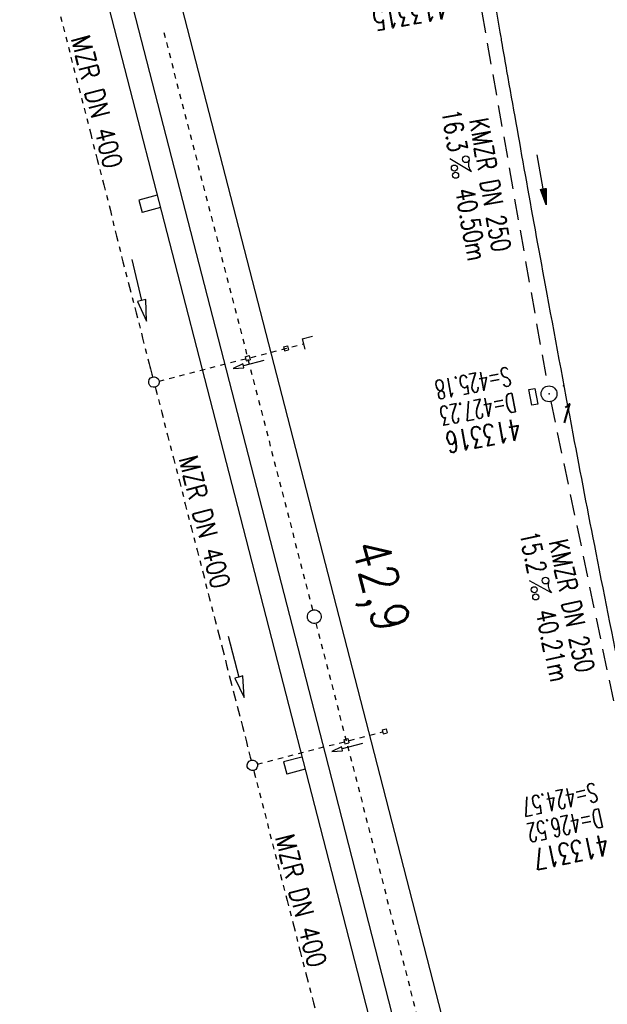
# Model space of a CAD drawing. Extents: x 447258 to 447844, y 441190 to 442763.
# Tile 17 of 30: x 447403 to 447459, y 441905 to 441998. Entities that reach past the tile are written whole.
import ezdxf
from ezdxf.enums import TextEntityAlignment as Align

# ---------------------------------------------------------------- set-up
doc = ezdxf.new("R2010")
doc.units = 0
doc.header["$LTSCALE"] = 2
doc.header["$MEASUREMENT"] = 0
for name, pattern in [('ACAD_ISO03W100', [0.5, 0.25, -0.25]), ('ACAD_ISO10W100W', [0.5, 0.25, -0.25]), ('AUSGEZOGEN', [0]), ('GESTRICH-X2', [1.5, 1, -0.5])]:
    doc.linetypes.add(name, pattern=pattern)
doc.layers.get('0').update_dxf_attribs({"linetype": 'AUSGEZOGEN'})
for name, color, linetype in [('Bahnachse', 7, 'CONTINUOUS'), ('FBR', 8, 'CONTINUOUS'), ('Gleisachsen', 7, 'CONTINUOUS'), ('Ingenieurbauwerke', 15, 'CONTINUOUS'), ('KANAL', 7, 'GESTRICH-X2'), ('PFEIL', 7, 'CONTINUOUS'), ('PKT', 7, 'CONTINUOUS'), ('PKT-CODE', 2, 'CONTINUOUS'), ('SCHACHTNR', 6, 'CONTINUOUS'), ('SCHSYMBOL', 7, 'AUSGEZOGEN'), ('TEXTO', 4, 'CONTINUOUS'), ('TEXTU', 4, 'CONTINUOUS'), ('Tiefenentwässerung_und_Sammelle', 15, 'CONTINUOUS')]:
    doc.layers.add(name, color=color, linetype=linetype)
doc.styles.add('ROMANS', font='romans.shx', dxfattribs={"width": 0.8})

# ---------------------------------------------------------------- blocks, each defined once
blk = doc.blocks.new('GST')
at = {"color": 0}
blk.add_circle((0, 0), 0.75, dxfattribs=at)
blk.add_point((0, 0), dxfattribs=at)
blk = doc.blocks.new('17')
blk.add_lwpolyline([(-0.755, -1.218), (0.748, -1.218), (0.748, -1.801), (-0.755, -1.801)], close=True)
blk.add_blockref('GST', (0, 0))
blk = doc.blocks.new('PROM')
blk.add_line((1.566, 1.817), (0.019, 0.015))
for centre, radius in [((0.317, 1.51), 0.317), ((0.943, 0.291), 0.283), ((1.645, 0.287), 0.283)]:
    blk.add_circle(centre, radius)
blk.add_arc((0.992, 2.682), 1.033, 239.14139, 303.35492)
blk = doc.blocks.new('PFEIL2')
at = {"color": 0}
for p, q in [((0.88, 0.002), (-2.401, -0.012)), ((0.881, -0.271), (0.879, 0.276)), ((0.879, 0.276), (2.429, 0.009)), ((0.911, 0.27), (0.879, 0.265)), ((0.965, 0.261), (0.879, 0.246)), ((1.019, 0.252), (0.879, 0.228)), ((1.073, 0.242), (0.879, 0.209)), ((1.127, 0.233), (0.879, 0.191)), ((1.181, 0.224), (0.879, 0.172)), ((1.235, 0.214), (0.879, 0.154)), ((1.289, 0.205), (0.879, 0.135)), ((1.343, 0.196), (0.879, 0.117)), ((1.397, 0.187), (0.879, 0.098)), ((1.451, 0.177), (0.879, 0.08)), ((1.505, 0.168), (0.879, 0.061)), ((1.559, 0.159), (0.88, 0.043)), ((1.613, 0.149), (0.88, 0.024)), ((1.668, 0.14), (0.88, 0.006)), ((1.722, 0.131), (0.88, -0.013)), ((1.776, 0.121), (0.88, -0.031)), ((1.83, 0.112), (0.88, -0.05)), ((1.884, 0.103), (0.88, -0.068)), ((1.938, 0.094), (0.88, -0.087)), ((1.992, 0.084), (0.88, -0.105)), ((2.046, 0.075), (0.88, -0.124)), ((2.1, 0.066), (0.88, -0.142)), ((2.154, 0.056), (0.88, -0.161)), ((2.208, 0.047), (0.88, -0.179)), ((2.262, 0.038), (0.881, -0.198)), ((2.316, 0.029), (0.881, -0.216)), ((2.37, 0.019), (0.881, -0.235)), ((2.424, 0.01), (0.881, -0.253)), ((2.429, 0.009), (0.881, -0.271))]:
    blk.add_line(p, q, dxfattribs=at)

msp = doc.modelspace()

# ---------------------------------------------------------------- linework, layer by layer
at = {"layer": 'Bahnachse', "linetype": 'ACAD_ISO10W100W'}
for p, q in [((447416.679, 441996.809), (447430.771, 441942.034)), ((447431.095, 441940.775), (447448.375, 441873.608))]:
    msp.add_line(p, q, dxfattribs=at)
at = {"layer": 'Bahnachse', "linetype": 'Continuous'}
msp.add_ellipse((447430.933, 441941.404), major_axis=(-0.46, 0.46), ratio=1, start_param=2.623338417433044, end_param=8.90652372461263, dxfattribs=at)
at = {"layer": 'FBR'}
for points in [[(447427.907, 442233.051, 0), (447428.116, 442231.814, -0.000002), (447432.242, 442207.401, -0.000028)], [(447621.839, 441538.198, 0.000001), (447626.135, 441528.445, 0.000001), (447630.882, 441517.668)], [(447480.071, 442014.163, -0.000012), (447480.647, 442010.76, 0.000003), (447481.295, 442006.93, 0.001084)], [(447463.199, 442024.388, 0.000072), (447466.358, 442005.849, 0.00188), (447469.563, 441987.473, 0.001388), (447474.067, 441962.615, 0.004915), (447477.718, 441943.815, 0.003122), (447483.942, 441914.314, 0.003035), (447489.36, 441890.111, 0.003056), (447495.033, 441866.142, 0.003055), (447501.053, 441842.025, 0.003159), (447507.165, 441818.775, 0.003064), (447513.652, 441795.291, 0.002975), (447520.626, 441771.181, 0.002885), (447527.632, 441747.985, 0.002726), (447535.322, 441723.516, 0.00326), (447543.354, 441698.991, 0.003546), (447551.045, 441676.545, 0.003512), (447558.921, 441654.576, 0.003164), (447567.987, 441630.311, 0.002799), (447578.014, 441604.42, 0.003665), (447585.929, 441584.743, 0.002614), (447597.747, 441556.396, 0.003477), (447606.89, 441535.195, 0.000497), (447610.711, 441526.526, -0.000005), (447611.321, 441525.144, -0.000808)], [(447494.23, 441793.741, -0.001121), (447492.429, 441800.176, -0.001694), (447488.915, 441813.008, -0.001735), (447485.666, 441825.2, -0.001755), (447482.54, 441837.271, -0.001426), (447478.827, 441851.992, -0.00312), (447477.191, 441858.737, -0.000073), (447476.911, 441859.923, 0.000064), (447476.593, 441861.273, 0.00063), (447473.626, 441873.778, -0.000668), (447470.828, 441885.575, -0.003018), (447469.01, 441893.501, -0.001476), (447465.439, 441909.734, -0.0015), (447462.667, 441922.703, -0.00169), (447460.281, 441934.226, -0.001687), (447457.634, 441947.459, -0.001982), (447455.464, 441958.736, -0.000994), (447452.834, 441972.856, -0.001346), (447450.94, 441983.297, -0.000348), (447449.189, 441993.14, -0.001389), (447448.758, 441995.611, -0.000167), (447448.551, 441996.823, 0.000015), (447446.982, 442006.006, 0.000184)]]:
    msp.add_lwpolyline(points, format="xyb", dxfattribs=at)
at = {"layer": 'Gleisachsen', "linetype": 'Continuous'}
for p, q in [((447417.179, 442003.896), (447436.312, 441929.526)), ((447412.83, 442002.742), (447431.954, 441928.405)), ((447436.312, 441929.526), (447450.546, 441874.202)), ((447431.954, 441928.405), (447446.205, 441873.014))]:
    msp.add_line(p, q, dxfattribs=at)
at = {"layer": 'Ingenieurbauwerke', "linetype": 'Continuous'}
for p, q in [((447410.716, 442002.127), (447416.207, 441980.783)), ((447416.053, 441981.363), (447414.314, 441980.9)), ((447414.314, 441980.9), (447414.622, 441979.74)), ((447416.207, 441980.783), (447422.288, 441957.146)), ((447416.362, 441980.203), (447414.622, 441979.74)), ((447429.782, 441967.754), (447430.75, 441968.003)), ((447429.782, 441967.754), (447430.031, 441966.786)), ((447428.016, 441966.99), (447428.404, 441967.09)), ((447428.016, 441966.99), (447428.116, 441966.603)), ((447428.404, 441967.09), (447428.503, 441966.703)), ((447424.385, 441966.056), (447424.772, 441966.156)), ((447424.385, 441966.056), (447424.484, 441965.669)), ((447424.772, 441966.156), (447424.872, 441965.768)), ((447428.116, 441966.603), (447428.503, 441966.703)), ((447424.172, 441965.382), (447423.252, 441964.942)), ((447423.252, 441964.942), (447424.271, 441964.995)), ((447424.221, 441965.189), (447424.172, 441965.382)), ((447426.159, 441965.683), (447424.221, 441965.189)), ((447424.271, 441964.995), (447424.221, 441965.189)), ((447424.484, 441965.669), (447424.872, 441965.768)), ((447422.288, 441957.146), (447444.065, 441872.499)), ((447437.36, 441930.673), (447437.747, 441930.773)), ((447437.36, 441930.673), (447437.459, 441930.286)), ((447437.459, 441930.286), (447437.847, 441930.385)), ((447437.747, 441930.773), (447437.847, 441930.385)), ((447433.728, 441929.739), (447434.115, 441929.838)), ((447433.728, 441929.739), (447433.828, 441929.351)), ((447433.828, 441929.351), (447434.215, 441929.451)), ((447434.115, 441929.838), (447434.215, 441929.451)), ((447433.515, 441929.065), (447432.596, 441928.624)), ((447432.596, 441928.624), (447433.614, 441928.677)), ((447433.565, 441928.871), (447433.515, 441929.065)), ((447435.503, 441929.365), (447433.565, 441928.871)), ((447433.614, 441928.677), (447433.565, 441928.871)), ((447429.757, 441928.097), (447428.017, 441927.635)), ((447428.017, 441927.635), (447428.326, 441926.475)), ((447430.065, 441926.938), (447428.326, 441926.475))]:
    msp.add_line(p, q, dxfattribs=at)
at = {"layer": 'Ingenieurbauwerke', "linetype": 'ACAD_ISO03W100'}
for p, q in [((447416.232, 441963.752), (447429.906, 441967.27)), ((447425.557, 441927.43), (447437.409, 441930.479))]:
    msp.add_line(p, q, dxfattribs=at)
at = {"layer": 'KANAL'}
for p, q in [((447446.281, 442001.688), (447453.031, 441963.281)), ((447453.344, 441961.813), (447461.25, 441923.906))]:
    msp.add_line(p, q, dxfattribs=at)
at = {"layer": 'PKT'}
msp.add_point((447454.553, 441963.283), dxfattribs=at)
at = {"layer": 'Tiefenentwässerung_und_Sammelle', "linetype": 'ACAD_ISO03W100'}
for p, q in [((447406.893, 441998.327), (447407.141, 441997.358)), ((447407.141, 441997.358), (447407.39, 441996.39)), ((447407.39, 441996.39), (447407.639, 441995.421)), ((447407.639, 441995.421), (447407.887, 441994.453)), ((447407.887, 441994.453), (447408.136, 441993.484)), ((447408.136, 441993.484), (447408.385, 441992.515)), ((447408.385, 441992.515), (447408.633, 441991.547)), ((447408.633, 441991.547), (447408.882, 441990.578)), ((447408.882, 441990.578), (447409.131, 441989.61)), ((447409.131, 441989.61), (447409.752, 441987.188)), ((447409.752, 441987.188), (447410.374, 441984.767)), ((447410.374, 441984.767), (447410.995, 441982.345)), ((447410.995, 441982.345), (447411.617, 441979.924)), ((447411.617, 441979.924), (447412.19, 441977.49)), ((447412.19, 441977.49), (447412.812, 441975.068)), ((447412.812, 441975.068), (447413.433, 441972.647)), ((447413.433, 441972.647), (447414.055, 441970.225)), ((447414.055, 441970.225), (447414.677, 441967.804)), ((447414.677, 441967.804), (447415.298, 441965.382)), ((447415.298, 441965.382), (447415.36, 441965.14)), ((447415.36, 441965.14), (447415.423, 441964.898)), ((447415.423, 441964.898), (447415.485, 441964.656)), ((447415.485, 441964.656), (447415.547, 441964.414)), ((447415.547, 441964.414), (447415.609, 441964.172)), ((447415.609, 441964.172), (447415.619, 441964.133)), ((447415.858, 441963.203), (447415.92, 441962.961)), ((447415.92, 441962.961), (447416.479, 441960.781)), ((447416.479, 441960.781), (447417.039, 441958.602)), ((447417.039, 441958.602), (447417.598, 441956.423)), ((447417.598, 441956.423), (447418.158, 441954.243)), ((447418.158, 441954.243), (447418.717, 441952.064)), ((447418.717, 441952.064), (447419.277, 441949.885)), ((447419.277, 441949.885), (447419.836, 441947.705)), ((447419.836, 441947.705), (447420.396, 441945.526)), ((447420.396, 441945.526), (447420.955, 441943.347)), ((447420.955, 441943.347), (447421.514, 441941.167)), ((447421.514, 441941.167), (447421.887, 441939.715)), ((447421.887, 441939.715), (447422.26, 441938.262)), ((447422.26, 441938.262), (447422.633, 441936.809)), ((447422.633, 441936.809), (447423.006, 441935.356)), ((447423.006, 441935.356), (447423.379, 441933.903)), ((447423.379, 441933.903), (447423.752, 441932.45)), ((447423.752, 441932.45), (447424.125, 441930.997)), ((447424.125, 441930.997), (447424.498, 441929.544)), ((447424.498, 441929.544), (447424.871, 441928.091)), ((447424.871, 441928.091), (447424.949, 441927.79)), ((447425.197, 441926.821), (447425.244, 441926.639)), ((447425.244, 441926.639), (447425.493, 441925.67)), ((447425.493, 441925.67), (447425.742, 441924.701)), ((447425.742, 441924.701), (447425.99, 441923.733)), ((447425.99, 441923.733), (447426.239, 441922.764)), ((447426.239, 441922.764), (447426.487, 441921.796)), ((447426.487, 441921.796), (447426.736, 441920.827)), ((447426.736, 441920.827), (447426.985, 441919.858)), ((447426.985, 441919.858), (447427.233, 441918.89)), ((447427.233, 441918.89), (447427.482, 441917.921)), ((447427.482, 441917.921), (447427.743, 441916.904)), ((447427.743, 441916.904), (447428.365, 441914.483)), ((447428.365, 441914.483), (447428.986, 441912.061)), ((447428.986, 441912.061), (447429.608, 441909.64)), ((447429.608, 441909.64), (447430.23, 441907.218)), ((447430.23, 441907.218), (447430.851, 441904.797)), ((447430.851, 441904.797), (447431.473, 441902.375))]:
    msp.add_line(p, q, dxfattribs=at)
at = {"layer": 'Tiefenentwässerung_und_Sammelle', "linetype": 'Continuous'}
for p, q in [((447413.637, 441975.259), (447414.579, 441971.371)), ((447414.967, 441971.466), (447414.579, 441971.371)), ((447415.049, 441969.428), (447414.967, 441971.466)), ((447414.579, 441971.371), (447414.19, 441971.277)), ((447414.19, 441971.277), (447415.049, 441969.428)), ((447422.772, 441939.555), (447423.781, 441935.685)), ((447423.781, 441935.685), (447423.394, 441935.584)), ((447423.394, 441935.584), (447424.285, 441933.749)), ((447424.168, 441935.786), (447423.781, 441935.685)), ((447424.285, 441933.749), (447424.168, 441935.786))]:
    msp.add_line(p, q, dxfattribs=at)
for centre, start_param, end_param in [((447415.743, 441963.649), 2.623338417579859, 8.906523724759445), ((447425.073, 441927.305), 2.623338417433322, 8.906523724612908)]:
    msp.add_ellipse(centre, major_axis=(-0.354, 0.354), ratio=1, start_param=start_param, end_param=end_param, dxfattribs=at)

# ---------------------------------------------------------------- block references
at = {"layer": 'PFEIL', "rotation": 280.0069999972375}
msp.add_blockref('PFEIL2', (447452.463, 441982.834), dxfattribs=at)
at = {"layer": 'SCHSYMBOL', "rotation": 280.7186999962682}
msp.add_blockref('17', (447453.175, 441962.533), dxfattribs=at)
at = {"layer": 'TEXTU'}
for p, rotation in [((447443.755, 441984.827), 280.0069999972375), ((447451.293, 441944.827), 281.828300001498)]:
    msp.add_blockref('PROM', p, dxfattribs=dict(at, rotation=rotation))

# ---------------------------------------------------------------- texts
at = {"layer": 'Bahnachse', "linetype": 'Continuous', "style": 'ROMANS', "oblique": 0, "width": 0.8334}
msp.add_text('42,9', height=3.5, rotation=285.30622, dxfattribs=at).set_placement((447434.446, 441948.131))
at = {"layer": 'PKT-CODE', "style": 'ROMANS', "oblique": 15, "width": 0.75}
msp.add_text('1', height=1.8, dxfattribs=at).set_placement((447454.563, 441959.781), align=Align.CENTER)
at = {"layer": 'SCHACHTNR', "style": 'ROMANS'}
for s, height, rotation, width, p in [('413315', 2, 189.6116, 0.7, (447443.421, 442000.141)), ('S=425.18', 1.8, 190.7187, 0.6, (447449.358, 441965.11)), ('D=427.23', 1.8, 190.7187, 0.6, (447449.827, 441962.641)), ('413316', 2, 190.7187, 0.7, (447450.296, 441960.204)), ('S=424.57', 1.8, 191.8592, 0.6, (447457.546, 441925.672)), ('D=426.52', 1.8, 191.8592, 0.6, (447458.046, 441923.235)), ('413317', 2, 191.8592, 0.7, (447458.577, 441920.797))]:
    msp.add_text(s, height=height, rotation=rotation, dxfattribs=dict(at, width=width)).set_placement(p)
at = {"layer": 'TEXTO', "style": 'ROMANS', "width": 0.75}
for rotation, p in [(280.007, (447446.703, 441982.207)), (281.8283, (447454.446, 441942.253))]:
    msp.add_text('KMZR DN 250', height=1.8, rotation=rotation, dxfattribs=at).set_placement(p, align=Align.CENTER)
at = {"layer": 'TEXTU', "style": 'ROMANS', "width": 0.75}
for s, rotation, p in [('16.3', 280.007, (447442.973, 441989.334)), ('40.50m', 280.007, (447444.286, 441981.865)), ('15.2', 281.8283, (447450.362, 441949.316)), ('40.21m', 281.8283, (447451.893, 441941.878))]:
    msp.add_text(s, height=1.8, rotation=rotation, dxfattribs=at).set_placement(p)
at = {"layer": 'Tiefenentwässerung_und_Sammelle', "linetype": 'Continuous', "style": 'ROMANS', "oblique": 0, "width": 0.8334}
for p in [(447407.878, 441996.241), (447418.079, 441956.407), (447427.212, 441920.487)]:
    msp.add_text('MZR DN 400', height=1.8, rotation=284.30622, dxfattribs=at).set_placement(p)

doc.saveas('drawing.dxf')
